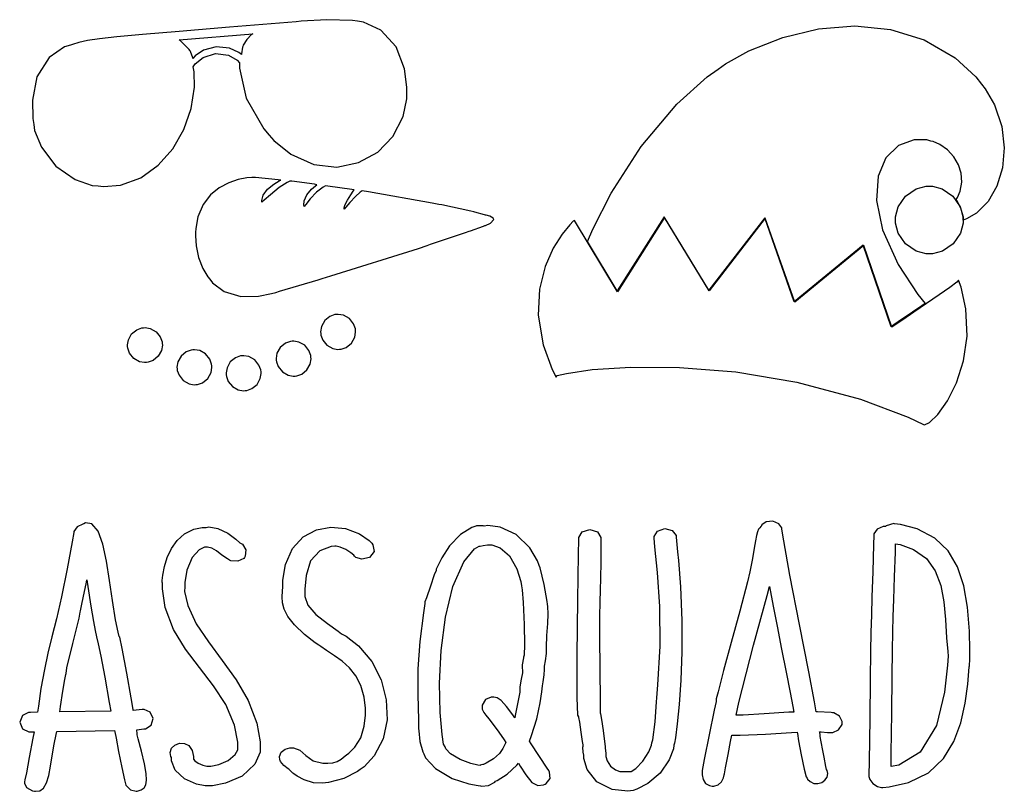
# Model space of a CAD drawing. Extents: x 0.18 to 7, y 1.45 to 4.22.
# Tile 2 of 2: x 3.9 to 7, y 1.45 to 3.88. Entities that reach past the tile are written whole.
import ezdxf

# ---------------------------------------------------------------- set-up
doc = ezdxf.new("R2010")
doc.units = 0
doc.layers.get('0').update_dxf_attribs({"linetype": 'CONTINUOUS'})

msp = doc.modelspace()

# ---------------------------------------------------------------- linework, layer by layer
at = {"color": 0}
for points in [[(4.96354, 3.87744), (4.94738, 3.87956), (4.86664, 3.88189), (4.78592, 3.8769), (4.76981, 3.87532), (4.71733, 3.87099), (4.55994, 3.85796), (4.40136, 3.84489), (4.28575, 3.83524), (4.20464, 3.82785), (4.14974, 3.82178), (4.11263, 3.81603), (4.08496, 3.80957), (4.06494, 3.80354), (4.05832, 3.80138), (4.04021, 3.79585), (3.99104, 3.76221), (3.95285, 3.70182), (3.93847, 3.62869), (3.93978, 3.57042), (3.94271, 3.55138), (3.94569, 3.53299), (3.96707, 3.47971), (4.01221, 3.42057), (4.07335, 3.37842), (4.12733, 3.35969), (4.14583, 3.35764), (4.16319, 3.35562), (4.21674, 3.36046), (4.28028, 3.38346), (4.33539, 3.4229), (4.38097, 3.47499), (4.4159, 3.53592), (4.43907, 3.60183), (4.44943, 3.66906), (4.44862, 3.71789), (4.44586, 3.73367), (4.45161, 3.74235), (4.47694, 3.76292), (4.516, 3.77512), (4.55643, 3.76975), (4.58464, 3.75379), (4.59169, 3.74621), (4.59142, 3.72879), (4.61312, 3.63488), (4.66872, 3.53737), (4.68544, 3.51807), (4.70014, 3.50103), (4.75369, 3.45785), (4.82607, 3.42524), (4.89849, 3.41737), (4.9669, 3.43147), (5.02724, 3.46468), (5.07536, 3.51411), (5.10721, 3.57693), (5.11876, 3.632), (5.11876, 3.65033), (5.11893, 3.66949), (5.11133, 3.72689), (5.08524, 3.79596), (5.03711, 3.84901), (4.98253, 3.87457), (4.96354, 3.87744)], [(4.60211, 3.79719), (4.60211, 3.79719), (4.60211, 3.79719), (4.60211, 3.79719), (4.60129, 3.79486), (4.59765, 3.77436), (4.59793, 3.77225), (4.58957, 3.77875), (4.55963, 3.79183), (4.51824, 3.79611), (4.47835, 3.78532), (4.45161, 3.76747), (4.44476, 3.75971), (4.44396, 3.76156), (4.43722, 3.78136), (4.43647, 3.78369), (4.43544, 3.78472), (4.43306, 3.78842), (4.40414, 3.81597), (4.40104, 3.81803), (4.63336, 3.83783), (4.62967, 3.83475), (4.61458, 3.81912), (4.60363, 3.80138), (4.60211, 3.79719)], [(4.90728, 2.84304), (4.9126, 2.84343), (4.92828, 2.84901), (4.94476, 2.86225), (4.95503, 2.88075), (4.95785, 2.89719), (4.95731, 2.90246), (4.95692, 2.90776), (4.95133, 2.92344), (4.9381, 2.93994), (4.9196, 2.95019), (4.90315, 2.95296), (4.89789, 2.95242), (4.89258, 2.9521), (4.8769, 2.94656), (4.8604, 2.93332), (4.85015, 2.91482), (4.84739, 2.89839), (4.84793, 2.89307), (4.84847, 2.88775), (4.85422, 2.87207), (4.8674, 2.85558), (4.88569, 2.84532), (4.90196, 2.84256), (4.90728, 2.84304)], [(4.23856, 2.8514), (4.23817, 2.85672), (4.24121, 2.87299), (4.25142, 2.89128), (4.26768, 2.90446), (4.28321, 2.91021), (4.28851, 2.91075), (4.29378, 2.91129), (4.31006, 2.90853), (4.32835, 2.89828), (4.34153, 2.88178), (4.34733, 2.86615), (4.34793, 2.86079), (4.34842, 2.85553), (4.34565, 2.83925), (4.33539, 2.82096), (4.3189, 2.80778), (4.30322, 2.80197), (4.2979, 2.80138), (4.29258, 2.80089), (4.27632, 2.80365), (4.25803, 2.81392), (4.24485, 2.8304), (4.2391, 2.84608), (4.23856, 2.8514)], [(4.76665, 2.75868), (4.77197, 2.75906), (4.78765, 2.7646), (4.80414, 2.77783), (4.8144, 2.79633), (4.81722, 2.81278), (4.81668, 2.81803), (4.81608, 2.8234), (4.81028, 2.83908), (4.7971, 2.85558), (4.77881, 2.86583), (4.76253, 2.8686), (4.75726, 2.86806), (4.75196, 2.86774), (4.73628, 2.86219), (4.71978, 2.84896), (4.70953, 2.83046), (4.70676, 2.81401), (4.70731, 2.80871), (4.70785, 2.80354), (4.7136, 2.78831), (4.72678, 2.77197), (4.74507, 2.76156), (4.76133, 2.75836), (4.76665, 2.75868)], [(4.45415, 2.73161), (4.45947, 2.73199), (4.47515, 2.73753), (4.49164, 2.75076), (4.5019, 2.76926), (4.50472, 2.78569), (4.50418, 2.79096), (4.50358, 2.79633), (4.49778, 2.81201), (4.4846, 2.8285), (4.46631, 2.83876), (4.45003, 2.84153), (4.44476, 2.84099), (4.4394, 2.84044), (4.42378, 2.83464), (4.40728, 2.82146), (4.39703, 2.80317), (4.39426, 2.78689), (4.39481, 2.78157), (4.39535, 2.77632), (4.4011, 2.76079), (4.41428, 2.74451), (4.43257, 2.73432), (4.44883, 2.73128), (4.45415, 2.73161)], [(4.60938, 2.71283), (4.61469, 2.71322), (4.63037, 2.71881), (4.64686, 2.73204), (4.65712, 2.75054), (4.65994, 2.76699), (4.6594, 2.77225), (4.65881, 2.77761), (4.653, 2.79324), (4.63981, 2.80974), (4.62153, 2.81999), (4.60525, 2.82275), (4.59999, 2.82221), (4.59462, 2.82189), (4.57894, 2.81635), (4.56244, 2.80311), (4.55225, 2.78461), (4.54949, 2.76818), (4.55003, 2.76286), (4.55035, 2.75754), (4.55588, 2.74186), (4.56912, 2.72538), (4.58762, 2.71511), (4.60406, 2.71229), (4.60938, 2.71283)], [(6.46149, 1.69721), (6.45731, 1.69775), (6.41379, 1.70014), (6.4094, 1.70036), (6.40435, 1.73182), (6.38656, 1.82568), (6.35688, 1.97538), (6.32661, 2.13129), (6.3074, 2.23926), (6.30208, 2.27533), (6.30122, 2.28006), (6.29167, 2.29297), (6.27274, 2.30117), (6.25211, 2.29883), (6.23876, 2.28911), (6.23643, 2.28472), (6.23519, 2.28375), (6.23172, 2.28049), (6.22814, 2.27533), (6.22515, 2.26774), (6.22222, 2.25624), (6.21892, 2.23931), (6.21463, 2.21544), (6.20882, 2.18317), (6.20301, 2.15153), (6.20107, 2.14094), (6.19325, 2.11014), (6.16906, 2.01785), (6.14204, 1.91835), (6.11794, 1.83018), (6.10032, 1.76335), (6.09478, 1.741), (6.09478, 1.7321), (6.08778, 1.70524), (6.07238, 1.62756), (6.05697, 1.55013), (6.05003, 1.51492), (6.05003, 1.51492), (6.05003, 1.51161), (6.05029, 1.50162), (6.05311, 1.48708), (6.06142, 1.4745), (6.07374, 1.46783), (6.07813, 1.46701), (6.07813, 1.46701), (6.08203, 1.46599), (6.08333, 1.46599), (6.08757, 1.46599), (6.10042, 1.46983), (6.111, 1.47939), (6.11714, 1.49192), (6.11996, 1.50136), (6.12082, 1.5045), (6.12082, 1.5045), (6.12424, 1.52344), (6.13189, 1.56506), (6.13971, 1.60693), (6.1435, 1.62614), (6.14378, 1.62642), (6.17031, 1.62642), (6.25, 1.62993), (6.33251, 1.63499), (6.34999, 1.63574), (6.35047, 1.63183), (6.35428, 1.60906), (6.36247, 1.56418), (6.37224, 1.51888), (6.37864, 1.49544), (6.38124, 1.491), (6.38286, 1.4879), (6.3904, 1.47999), (6.40213, 1.47456), (6.41488, 1.47401), (6.42719, 1.4776), (6.43761, 1.48454), (6.44467, 1.49408), (6.44683, 1.50553), (6.44433, 1.51535), (6.44271, 1.51807), (6.44081, 1.52772), (6.435, 1.55658), (6.42974, 1.58322), (6.42632, 1.60053), (6.42432, 1.61106), (6.42324, 1.6174), (6.42264, 1.62213), (6.42199, 1.62771), (6.42111, 1.6346), (6.42085, 1.63683), (6.42578, 1.63656), (6.44596, 1.63536), (6.45628, 1.63471), (6.45628, 1.63471), (6.46235, 1.63471), (6.48058, 1.64333), (6.49164, 1.66032), (6.49164, 1.66596), (6.49192, 1.66938), (6.48356, 1.68593), (6.46588, 1.69672), (6.46149, 1.69721)], [(4.2844, 1.70762), (4.25624, 1.70454), (4.25597, 1.70687), (4.24968, 1.74376), (4.23589, 1.82161), (4.22136, 1.89919), (4.21382, 1.93576), (4.21251, 1.93782), (4.20882, 1.95068), (4.20068, 1.99013), (4.19097, 2.05051), (4.18197, 2.11376), (4.17236, 2.17486), (4.16081, 2.22846), (4.14594, 2.26953), (4.12646, 2.29281), (4.10628, 2.29546), (4.10101, 2.29308), (4.09739, 2.29204), (4.08018, 2.28331), (4.06922, 2.26882), (4.06874, 2.26492), (4.06381, 2.23643), (4.04796, 2.15104), (4.02989, 2.06278), (4.01411, 1.99343), (4.00022, 1.93642), (3.98779, 1.88514), (3.97646, 1.83296), (3.96571, 1.77328), (3.95751, 1.71789), (3.95518, 1.69933), (3.93229, 1.69824), (3.92611, 1.69824), (3.90756, 1.68869), (3.89854, 1.66754), (3.9069, 1.64643), (3.92746, 1.63683), (3.93435, 1.63683), (3.94374, 1.63683), (3.94011, 1.61664), (3.92887, 1.55599), (3.91965, 1.50819), (3.91488, 1.48535), (3.91351, 1.47949), (3.91351, 1.47949), (3.91351, 1.4751), (3.92051, 1.46186), (3.93901, 1.45144), (3.94476, 1.45036), (3.94879, 1.44949), (3.96169, 1.45074), (3.97412, 1.45975), (3.98318, 1.4764), (3.98996, 1.49963), (3.99544, 1.52838), (4.00087, 1.56168), (4.00722, 1.59853), (4.01324, 1.6281), (4.01563, 1.63786), (4.19792, 1.64094), (4.19868, 1.63704), (4.20242, 1.61714), (4.21039, 1.57508), (4.22076, 1.52408), (4.22917, 1.48589), (4.23232, 1.47325), (4.23361, 1.46913), (4.24778, 1.45443), (4.26563, 1.4496), (4.26878, 1.45036), (4.27197, 1.45117), (4.28153, 1.45437), (4.29085, 1.46035), (4.29665, 1.46989), (4.29883, 1.48465), (4.29719, 1.50613), (4.29172, 1.53608), (4.28228, 1.57596), (4.27219, 1.61464), (4.26878, 1.62744), (4.26878, 1.63135), (4.26796, 1.64176), (4.26768, 1.64307), (4.28961, 1.64615), (4.29563, 1.64692), (4.31267, 1.65799), (4.31939, 1.67887), (4.30994, 1.69879), (4.29075, 1.70762), (4.2844, 1.70762)], [(4.65625, 1.58578), (4.65625, 1.57303), (4.64035, 1.53472), (4.60026, 1.4975), (4.54725, 1.47478), (4.50635, 1.46701), (4.49274, 1.46701), (4.48356, 1.46701), (4.45617, 1.47222), (4.41846, 1.48828), (4.38894, 1.51585), (4.37706, 1.54563), (4.37706, 1.55556), (4.375, 1.55897), (4.37256, 1.57135), (4.37696, 1.58496), (4.38769, 1.59521), (4.40218, 1.60086), (4.41792, 1.60069), (4.43229, 1.59338), (4.44282, 1.57769), (4.44689, 1.55875), (4.44689, 1.5524), (4.44689, 1.55083), (4.45079, 1.54606), (4.46115, 1.53814), (4.47586, 1.53136), (4.4885, 1.52849), (4.49274, 1.52849), (4.50108, 1.52849), (4.52626, 1.53364), (4.55637, 1.54699), (4.57813, 1.56543), (4.58649, 1.58074), (4.58649, 1.58578), (4.58649, 1.60394), (4.57601, 1.65842), (4.54861, 1.72287), (4.50993, 1.78213), (4.46576, 1.83931), (4.42182, 1.8974), (4.38385, 1.95947), (4.35764, 2.02854), (4.34847, 2.08794), (4.34896, 2.10764), (4.34793, 2.10764), (4.34793, 2.11356), (4.34956, 2.13118), (4.35471, 2.15815), (4.36376, 2.18664), (4.37717, 2.21457), (4.39535, 2.24001), (4.41868, 2.26101), (4.44749, 2.27556), (4.47358, 2.28136), (4.48232, 2.28157), (4.48232, 2.28157), (4.48643, 2.28157), (4.48643, 2.28157), (4.49539, 2.28282), (4.52344, 2.27821), (4.55533, 2.26275), (4.58035, 2.24397), (4.59299, 2.23318), (4.5969, 2.23058), (4.60081, 2.22825), (4.61187, 2.21104), (4.60992, 2.19069), (4.60732, 2.18679), (4.60519, 2.18371), (4.58615, 2.17449), (4.56407, 2.17617), (4.56044, 2.1785), (4.5541, 2.18201), (4.53597, 2.19407), (4.51872, 2.20703), (4.50385, 2.21582), (4.49078, 2.21907), (4.48643, 2.21907), (4.48101, 2.21907), (4.46485, 2.21072), (4.44282, 2.18631), (4.42562, 2.14703), (4.41872, 2.10732), (4.41872, 2.09407), (4.41862, 2.07926), (4.4286, 2.03472), (4.4554, 1.97732), (4.49338, 1.92036), (4.53706, 1.86219), (4.58078, 1.80126), (4.61897, 1.73594), (4.646, 1.66465), (4.65625, 1.60553), (4.65625, 1.58578)], [(4.9719, 1.51807), (4.96408, 1.5121), (4.92068, 1.48942), (4.87267, 1.47721), (4.86253, 1.4764), (4.85325, 1.47504), (4.82471, 1.47661), (4.79531, 1.48568), (4.77371, 1.49767), (4.76303, 1.50483), (4.75939, 1.50662), (4.75885, 1.50743), (4.75325, 1.51313), (4.74815, 1.51785), (4.74794, 1.51807), (4.74533, 1.51992), (4.7315, 1.5306), (4.72081, 1.54335), (4.71978, 1.54617), (4.71832, 1.54893), (4.71739, 1.55914), (4.72265, 1.57237), (4.73529, 1.58268), (4.75022, 1.58681), (4.75521, 1.58681), (4.76193, 1.58681), (4.78222, 1.57921), (4.80051, 1.56233), (4.82346, 1.54551), (4.85428, 1.53787), (4.86458, 1.53787), (4.86996, 1.53803), (4.88607, 1.53933), (4.89996, 1.54318), (4.91233, 1.55122), (4.92492, 1.56153), (4.92914, 1.56494), (4.93631, 1.56993), (4.9554, 1.5886), (4.97368, 1.61822), (4.98454, 1.65506), (4.98839, 1.68907), (4.98856, 1.70036), (4.98856, 1.71181), (4.98475, 1.74615), (4.97439, 1.78347), (4.95856, 1.81386), (4.93853, 1.83865), (4.91558, 1.85926), (4.89094, 1.87701), (4.86594, 1.89339), (4.8476, 1.90549), (4.84169, 1.90972), (4.83014, 1.91792), (4.79671, 1.94428), (4.76503, 1.97424), (4.74442, 2.00028), (4.73253, 2.02317), (4.72721, 2.04368), (4.72624, 2.06256), (4.72726, 2.08046), (4.72814, 2.09381), (4.72814, 2.09825), (4.72814, 2.11481), (4.73643, 2.16439), (4.75917, 2.21539), (4.79286, 2.25174), (4.83421, 2.27393), (4.87983, 2.28256), (4.92632, 2.27806), (4.97026, 2.2609), (5.00006, 2.24018), (5.00836, 2.23161), (5.01215, 2.2264), (5.01579, 2.20492), (5.0019, 2.18668), (4.97771, 2.18078), (4.95833, 2.18679), (4.95415, 2.19097), (4.95171, 2.19385), (4.94293, 2.20117), (4.92692, 2.21132), (4.90918, 2.21912), (4.89681, 2.22222), (4.89268, 2.22222), (4.88043, 2.22131), (4.84446, 2.20774), (4.8156, 2.17578), (4.80154, 2.1295), (4.7979, 2.08653), (4.7979, 2.07221), (4.7979, 2.06321), (4.80701, 2.03603), (4.83187, 2.00651), (4.86865, 1.97835), (4.9025, 1.95449), (4.91351, 1.94618), (4.92779, 1.93864), (4.96669, 1.90821), (5.00846, 1.85835), (5.03797, 1.8004), (5.05442, 1.73801), (5.05686, 1.67486), (5.04449, 1.61475), (5.01644, 1.56125), (4.98443, 1.52681), (4.9719, 1.51807)], [(5.50624, 1.60764), (5.51247, 1.625), (5.52869, 1.678), (5.53993, 1.72825), (5.54476, 1.76324), (5.54676, 1.78179), (5.5479, 1.78788), (5.54921, 1.79438), (5.55246, 1.81651), (5.55311, 1.83328), (5.55311, 1.83886), (5.55311, 1.8444), (5.55621, 1.861), (5.55935, 1.88346), (5.55935, 1.89094), (5.55935, 1.90338), (5.56082, 1.94065), (5.56364, 1.97797), (5.56506, 2.00906), (5.56375, 2.03233), (5.5625, 2.03993), (5.56119, 2.04801), (5.55181, 2.10129), (5.53928, 2.15397), (5.53646, 2.16178), (5.53163, 2.17649), (5.50722, 2.21739), (5.46431, 2.25857), (5.41396, 2.28239), (5.37489, 2.28771), (5.36253, 2.28575), (5.36014, 2.28657), (5.33854, 2.28657), (5.33649, 2.28575), (5.32374, 2.28097), (5.28836, 2.2589), (5.25401, 2.22379), (5.22965, 2.1856), (5.21593, 2.15842), (5.21149, 2.14931), (5.21149, 2.14507), (5.20589, 2.13226), (5.19374, 2.09571), (5.18158, 2.05908), (5.17606, 2.04628), (5.17606, 2.04199), (5.1716, 2.01187), (5.16004, 1.92128), (5.1536, 1.83567), (5.15343, 1.7545), (5.1556, 1.6741), (5.15625, 1.64725), (5.15701, 1.64025), (5.16064, 1.6065), (5.16949, 1.57433), (5.1729, 1.56803), (5.17828, 1.55485), (5.20936, 1.52121), (5.26237, 1.49018), (5.31511, 1.47287), (5.34369, 1.46729), (5.35101, 1.46701), (5.35465, 1.46599), (5.37651, 1.46767), (5.39638, 1.47825), (5.39899, 1.48161), (5.4044, 1.484), (5.43604, 1.5039), (5.4661, 1.53163), (5.47081, 1.53787), (5.47661, 1.52869), (5.49425, 1.50125), (5.51303, 1.47771), (5.53174, 1.46789), (5.54986, 1.46994), (5.55524, 1.47222), (5.55886, 1.47433), (5.57069, 1.48969), (5.5695, 1.51025), (5.56668, 1.51492), (5.56196, 1.52225), (5.51167, 1.59933), (5.50624, 1.60764)], [(5.96149, 1.59517), (5.95975, 1.58322), (5.94667, 1.54839), (5.91835, 1.507), (5.87929, 1.47401), (5.84457, 1.45606), (5.83231, 1.45242), (5.81625, 1.45008), (5.76644, 1.45492), (5.71793, 1.47928), (5.68782, 1.51813), (5.67725, 1.55246), (5.67708, 1.56392), (5.67708, 1.56392), (5.67524, 1.57292), (5.67449, 1.58865), (5.67503, 1.59201), (5.67503, 1.5956), (5.67318, 1.60622), (5.669, 1.63601), (5.66444, 1.66704), (5.66194, 1.68267), (5.66146, 1.68474), (5.65858, 1.68972), (5.65614, 1.74507), (5.65597, 1.87733), (5.65847, 2.05317), (5.66086, 2.1964), (5.66146, 2.24408), (5.66146, 2.24983), (5.67231, 2.26699), (5.69635, 2.27458), (5.72032, 2.26699), (5.73122, 2.24983), (5.73122, 2.24408), (5.73122, 2.22597), (5.73085, 2.17156), (5.72999, 2.12175), (5.72889, 2.08388), (5.72781, 2.04725), (5.72706, 2.00103), (5.72683, 1.93446), (5.72743, 1.83675), (5.72868, 1.7321), (5.72917, 1.69721), (5.73019, 1.69385), (5.73335, 1.67572), (5.7385, 1.64074), (5.74289, 1.60612), (5.74479, 1.59088), (5.74479, 1.58578), (5.74501, 1.58529), (5.74685, 1.56928), (5.74685, 1.56392), (5.74685, 1.55931), (5.75092, 1.54542), (5.76183, 1.52892), (5.77718, 1.51693), (5.79036, 1.51204), (5.79482, 1.51183), (5.82189, 1.51183), (5.82667, 1.51183), (5.84099, 1.52115), (5.86301, 1.54428), (5.88189, 1.57379), (5.89074, 1.59511), (5.89165, 1.60243), (5.89475, 1.61154), (5.90218, 1.66862), (5.90597, 1.73188), (5.90728, 1.74408), (5.91097, 1.78467), (5.91754, 1.90668), (5.91678, 2.03201), (5.90918, 2.13917), (5.90132, 2.22021), (5.89899, 2.24724), (5.89899, 2.25288), (5.90929, 2.26969), (5.93229, 2.27772), (5.95606, 2.27126), (5.9681, 2.25586), (5.96875, 2.25032), (5.97293, 2.20454), (5.97586, 2.17703), (5.98204, 2.09412), (5.98606, 1.98807), (5.98594, 1.88906), (5.98281, 1.79986), (5.97771, 1.72314), (5.97174, 1.66168), (5.96593, 1.61811), (5.96311, 1.60075), (5.96149, 1.59517)], [(6.65728, 2.29308), (6.65468, 2.29335), (6.63021, 2.28629), (6.62815, 2.28472), (6.62153, 2.28472), (6.60167, 2.27599), (6.59169, 2.26069), (6.59169, 2.25553), (6.59076, 2.22711), (6.58806, 2.14171), (6.58556, 2.06299), (6.58388, 2.00461), (6.58263, 1.95167), (6.5816, 1.88949), (6.58035, 1.80322), (6.57861, 1.67811), (6.57671, 1.544), (6.57607, 1.49929), (6.57607, 1.49625), (6.57949, 1.48703), (6.58892, 1.47433), (6.60281, 1.46479), (6.61561, 1.46149), (6.61979, 1.46181), (6.64031, 1.46306), (6.70133, 1.47678), (6.76421, 1.50819), (6.81093, 1.55257), (6.84413, 1.60622), (6.86626, 1.66564), (6.88004, 1.72711), (6.88797, 1.78711), (6.8916, 1.82829), (6.89268, 1.84201), (6.89296, 1.84463), (6.89481, 1.8661), (6.89481, 1.87326), (6.89469, 1.89361), (6.89301, 1.95454), (6.8871, 2.02957), (6.87522, 2.09739), (6.85531, 2.15701), (6.82553, 2.20742), (6.78386, 2.24756), (6.7284, 2.27647), (6.67529, 2.29081), (6.65728, 2.29308)], [(5.48438, 1.82954), (5.48438, 1.82303), (5.48019, 1.80339), (5.47601, 1.77849), (5.47601, 1.77012), (5.47547, 1.76232), (5.46115, 1.68838), (5.45936, 1.68158), (5.45313, 1.69038), (5.43397, 1.71631), (5.41715, 1.73579), (5.40424, 1.74436), (5.39399, 1.74621), (5.39063, 1.74621), (5.38482, 1.74621), (5.36757, 1.73839), (5.35622, 1.72081), (5.35622, 1.71496), (5.35622, 1.71343), (5.35672, 1.70888), (5.35856, 1.70372), (5.36236, 1.69781), (5.36871, 1.68967), (5.37819, 1.67774), (5.39139, 1.66043), (5.40886, 1.63624), (5.42572, 1.61171), (5.43126, 1.60346), (5.4291, 1.59879), (5.42236, 1.58485), (5.41114, 1.56819), (5.39253, 1.55181), (5.36947, 1.53771), (5.36143, 1.53369), (5.35856, 1.53369), (5.35075, 1.53136), (5.34999, 1.53054), (5.34267, 1.53153), (5.32113, 1.53722), (5.28733, 1.55013), (5.25722, 1.56808), (5.24186, 1.58371), (5.23958, 1.58996), (5.23508, 1.59842), (5.23031, 1.62831), (5.22412, 1.69829), (5.2226, 1.78993), (5.2276, 1.89324), (5.24078, 1.9981), (5.26389, 2.09463), (5.29867, 2.17264), (5.33247, 2.21392), (5.3469, 2.22222), (5.34999, 2.22222), (5.35938, 2.22433), (5.37343, 2.2264), (5.37815, 2.2264), (5.38693, 2.2264), (5.41342, 2.21739), (5.44336, 2.19151), (5.46642, 2.15082), (5.47889, 2.11089), (5.48122, 2.09722), (5.48301, 2.08475), (5.48617, 2.04449), (5.48942, 1.97538), (5.49018, 1.91092), (5.48904, 1.87853), (5.48753, 1.87224), (5.48699, 1.87017), (5.48335, 1.84831), (5.48335, 1.84099), (5.48335, 1.83817), (5.48438, 1.83171), (5.48438, 1.82954)], [(6.66043, 2.22949), (6.67486, 2.22711), (6.71707, 2.21218), (6.75776, 2.18326), (6.78532, 2.14475), (6.80257, 2.09858), (6.81244, 2.0466), (6.81771, 1.99078), (6.82129, 1.93306), (6.82449, 1.88971), (6.82607, 1.87532), (6.82346, 1.84706), (6.81396, 1.76226), (6.78907, 1.65647), (6.73753, 1.57319), (6.67003, 1.53201), (6.64583, 1.52746), (6.64638, 1.56944), (6.64811, 1.69536), (6.64968, 1.81293), (6.65088, 1.89387), (6.65192, 1.95193), (6.6531, 2.00082), (6.65474, 2.05419), (6.65707, 2.12588), (6.65961, 2.20361), (6.66043, 2.22949)], [(4.04482, 1.82118), (4.04742, 1.83838), (4.0656, 1.91558), (4.08589, 1.99544), (4.08957, 2.01389), (4.08957, 2.01389), (4.09033, 2.01818), (4.09332, 2.03369), (4.09967, 2.06489), (4.10769, 2.10325), (4.1104, 2.116), (4.11344, 2.09543), (4.12283, 2.03358), (4.13092, 1.98443), (4.13633, 1.95632), (4.14085, 1.93696), (4.14626, 1.91411), (4.15435, 1.8756), (4.16678, 1.80914), (4.18088, 1.72911), (4.18544, 1.70242), (4.02501, 1.70036), (4.02729, 1.71653), (4.03467, 1.76497), (4.04075, 1.80143), (4.04389, 1.81754), (4.04482, 1.82118), (4.04482, 1.82118)], [(6.33957, 1.69933), (6.32368, 1.69857), (6.24604, 1.69347), (6.17947, 1.68994), (6.15728, 1.68994), (6.16558, 1.72982), (6.21181, 1.91015), (6.25543, 2.06706), (6.26247, 2.09517), (6.26247, 2.09517), (6.26546, 2.07818), (6.27408, 2.03331), (6.2864, 1.96994), (6.30062, 1.89725), (6.31489, 1.8246), (6.32736, 1.76118), (6.33621, 1.71636), (6.33957, 1.69933), (6.33957, 1.69933)]]:
    msp.add_lwpolyline(points, close=True, dxfattribs=at)
at = {"color": 95}
msp.add_lwpolyline([(6.10101, 3.7264), (6.12397, 3.74246), (6.19781, 3.78336), (6.30442, 3.82628), (6.41689, 3.85325), (6.53136, 3.86219), (6.64393, 3.85124), (6.75065, 3.81825), (6.84776, 3.76133), (6.91331, 3.7015), (6.93126, 3.6785), (6.94303, 3.66351), (6.97168, 3.61317), (6.99507, 3.54551), (7.00304, 3.47846), (6.9974, 3.41482), (6.97976, 3.35736), (6.95204, 3.30892), (6.91585, 3.27229), (6.88428, 3.25375), (6.87294, 3.25032), (6.87294, 3.259), (6.8674, 3.285), (6.85465, 3.31054), (6.85101, 3.31494), (6.85514, 3.32096), (6.86426, 3.34147), (6.86942, 3.36942), (6.86714, 3.39757), (6.85829, 3.42469), (6.84358, 3.44971), (6.82374, 3.47125), (6.79958, 3.48817), (6.77903, 3.4974), (6.77186, 3.49929), (6.75922, 3.50282), (6.71843, 3.50293), (6.66949, 3.48486), (6.62999, 3.44629), (6.60508, 3.3884), (6.59983, 3.31233), (6.61936, 3.21929), (6.66878, 3.1104), (6.72993, 3.01606), (6.75315, 2.98682), (6.74322, 2.98014), (6.71349, 2.96007), (6.67914, 2.93668), (6.65494, 2.92019), (6.64583, 2.9139), (6.64583, 2.9139), (6.55832, 3.17117), (6.3406, 2.99203), (6.24794, 3.25765), (6.07189, 3.02951), (5.93024, 3.26074), (5.78228, 3.02746), (5.68853, 3.18261), (5.70514, 3.22163), (5.76335, 3.33512), (5.85764, 3.48226), (5.97049, 3.6155), (6.06603, 3.70204), (6.10101, 3.7264)], close=True, dxfattribs=at)
at = {"color": 30}
msp.add_lwpolyline([(4.97814, 3.34201), (4.9725, 3.33822), (4.95703, 3.32476), (4.93901, 3.30599), (4.92654, 3.2909), (4.92188, 3.28472), (4.92188, 3.28472), (4.92139, 3.2876), (4.92393, 3.29682), (4.93164, 3.31261), (4.94222, 3.32958), (4.95031, 3.34136), (4.95313, 3.34517), (4.94553, 3.34619), (4.87007, 3.35688), (4.86253, 3.35764), (4.85508, 3.35385), (4.8349, 3.33849), (4.81392, 3.31679), (4.80051, 3.29937), (4.79585, 3.29308), (4.79585, 3.29308), (4.79422, 3.29704), (4.79508, 3.31114), (4.80425, 3.32981), (4.81907, 3.34728), (4.83111, 3.35846), (4.83539, 3.36182), (4.82785, 3.3629), (4.75672, 3.3725), (4.75, 3.37326), (4.74138, 3.36876), (4.71696, 3.35249), (4.68901, 3.33018), (4.66971, 3.31278), (4.66249, 3.30658), (4.66249, 3.30658), (4.66194, 3.31207), (4.66635, 3.3291), (4.68007, 3.34814), (4.69982, 3.36393), (4.71619, 3.37358), (4.7219, 3.37642), (4.71382, 3.37744), (4.64214, 3.38422), (4.63644, 3.38471), (4.63097, 3.3846), (4.61464, 3.38297), (4.58772, 3.37765), (4.558, 3.36774), (4.528, 3.35206), (4.50006, 3.32964), (4.47661, 3.29937), (4.46018, 3.2601), (4.45344, 3.22314), (4.45313, 3.21078), (4.4529, 3.20042), (4.45469, 3.16911), (4.46186, 3.13189), (4.47581, 3.09744), (4.49169, 3.07178), (4.49794, 3.06392), (4.50689, 3.05236), (4.54351, 3.02507), (4.59619, 3.00911), (4.65186, 3.01019), (4.69293, 3.01828), (4.70628, 3.02225), (4.71821, 3.02588), (4.83985, 3.06233), (4.85211, 3.06597), (4.87967, 3.07433), (5.15571, 3.16103), (5.18332, 3.17014), (5.19422, 3.17383), (5.30469, 3.21104), (5.31565, 3.21496), (5.31976, 3.21653), (5.36143, 3.23085), (5.36561, 3.23264), (5.36714, 3.23318), (5.38303, 3.24007), (5.39356, 3.25211), (5.39268, 3.2545), (5.39187, 3.25663), (5.38097, 3.26303), (5.36903, 3.26574), (5.36774, 3.26594), (5.36458, 3.26704), (5.33328, 3.27561), (5.33018, 3.27636), (5.32107, 3.27875), (5.22911, 3.29779), (5.21978, 3.29932), (5.19943, 3.30376), (4.99815, 3.33892), (4.97814, 3.34201)], close=True, dxfattribs=at)
at = {"color": 1}
for points in [[(6.87294, 3.25032), (6.87294, 3.24007), (6.86453, 3.20915), (6.84164, 3.17535), (6.80783, 3.1525), (6.77692, 3.1441), (6.76665, 3.1441), (6.75635, 3.1441), (6.72542, 3.1525), (6.69163, 3.17535), (6.66878, 3.20915), (6.66043, 3.24007), (6.66043, 3.25032), (6.66043, 3.26069), (6.66878, 3.29161), (6.69163, 3.32536), (6.72542, 3.34825), (6.75635, 3.35661), (6.76665, 3.35661), (6.77681, 3.35661), (6.8074, 3.34825), (6.84125, 3.32536), (6.86436, 3.29161), (6.87294, 3.26069), (6.87294, 3.25032)], [(6.74794, 2.60558), (6.75168, 2.60439), (6.76671, 2.61182), (6.7934, 2.63743), (6.8234, 2.68001), (6.85194, 2.73708), (6.87435, 2.80615), (6.88601, 2.88476), (6.88222, 2.97049), (6.86669, 3.03917), (6.85835, 3.06076), (6.85835, 3.06076), (6.85314, 3.05474), (6.83111, 3.03814), (6.79769, 3.01443), (6.75814, 2.98725), (6.71799, 2.95996), (6.68267, 2.93614), (6.65744, 2.91928), (6.64789, 2.91288), (6.64789, 2.91288), (6.56044, 3.17014), (6.34272, 2.991), (6.24897, 3.25663), (6.07292, 3.02746), (5.93126, 3.25868), (5.78331, 3.02431), (5.64789, 3.24929), (5.64372, 3.24653), (5.63308, 3.23557), (5.60889, 3.206), (5.58111, 3.16162), (5.55544, 3.10346), (5.53771, 3.03267), (5.53364, 2.95019), (5.54899, 2.85715), (5.57699, 2.77892), (5.58957, 2.7545), (5.59278, 2.76031), (5.62244, 2.7666), (5.70389, 2.77875), (5.82557, 2.78651), (5.97928, 2.78554), (6.15663, 2.77138), (6.34939, 2.73958), (6.54926, 2.68582), (6.69987, 2.62896), (6.74794, 2.60558)]]:
    msp.add_lwpolyline(points, close=True, dxfattribs=at)

doc.saveas('drawing.dxf')
